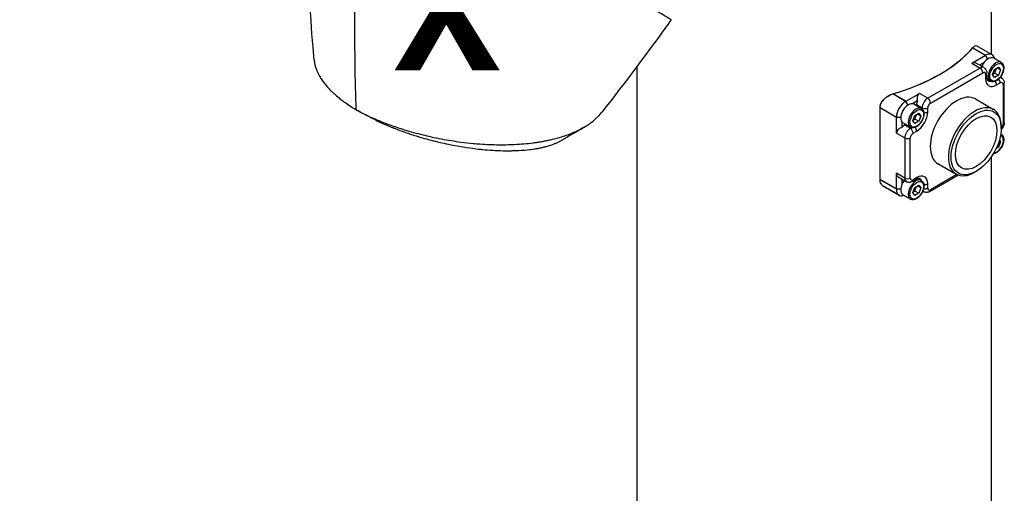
# Model space of a CAD drawing. Header units: millimetres. Extents: x 0 to 4378, y 0 to 2376.
# Tile 231 of 236: x 2520 to 2770, y 1745 to 1866. Entities that reach past the tile are written whole.
import ezdxf

# ---------------------------------------------------------------- set-up
doc = ezdxf.new("R2010")
doc.units = ezdxf.units.MM
doc.header["$LTSCALE"] = 0.2
for name, color, linetype in [('01_Object Line', 4, 'Continuous'), ('07_Special Line2', 76, 'Continuous'), ('12_Before Rev.Num.', 5, 'Continuous')]:
    doc.layers.add(name, color=color, linetype=linetype)
doc.layers.add('14_Mark', color=7, linetype='Continuous', true_color=0xe03c31)
doc.styles.add('Rainbow-5.0 Style', font='malgunsl.ttf')

# ---------------------------------------------------------------- blocks, each defined once
blk = doc.blocks.new('A$C3a84e81d')
for p, q in [((17.35, 794.27), (17.35, 756.59)), ((12.63, 758.16), (15.87, 756.28)), ((13.53, 758.76), (17.52, 756.45)), ((12.37, 754.26), (15.87, 756.28)), ((16.43, 755.33), (15.87, 756.28)), ((19.87, 754.46), (17.96, 755.56)), ((-72.65, 753.43), (-72.65, 627.79)), ((14.5, 753.04), (1.2, 745.36)), ((12.37, 754.26), (14.5, 753.04)), ((15.5, 753.14), (13.79, 754.12)), ((15.52, 754.44), (14.37, 753.79)), ((18.19, 752.68), (19.21, 753.27)), ((19.72, 752.55), (18.84, 753.06)), ((19.21, 753.27), (19.72, 752.55)), ((1.91, 744.14), (15.2, 751.81)), ((15.91, 751.41), (15.91, 750.34)), ((16.2, 750.75), (16.2, 751.81)), ((17.68, 751.37), (18.19, 752.68)), ((18.19, 750.64), (17.68, 751.37)), ((19.21, 751.23), (18.19, 750.64)), ((18.29, 751.76), (19.21, 751.23)), ((19.72, 752.55), (19.21, 751.23)), ((19.65, 750.74), (19.91, 750.59)), ((17.12, 749.7), (16.28, 750.18)), ((18.7, 748.73), (19.62, 749.26)), ((20.33, 748.85), (20.33, 738.65)), ((20.62, 739.06), (20.62, 749.26)), ((-4.42, 744.61), (-7.68, 746.49)), ((-4.42, 744.57), (-7.68, 746.45)), ((-4.42, 744.57), (-0.92, 746.59)), ((1.2, 745.36), (-0.92, 746.59)), ((-10.91, 742.97), (-6.75, 740.57)), ((-10.91, 724.64), (-10.91, 742.93)), ((-10.91, 742.93), (-6.75, 740.53)), ((-10.91, 724.6), (-10.91, 742.89)), ((-4.42, 744.57), (-3.87, 743.61)), ((-1.44, 744.66), (-2.65, 743.96)), ((-0.43, 742.74), (-2.34, 743.85)), ((-1.63, 743.73), (-1.63, 743.44)), ((-1.63, 743.73), (-0.21, 742.91)), ((-0.21, 742.91), (-0.21, 742.58)), ((1.2, 741.85), (1.2, 742.91)), ((13.31, 745.18), (17.9, 742.53)), ((-6.75, 736.48), (-6.75, 740.53)), ((-6.75, 740.53), (-5.65, 740.53)), ((-2.61, 739.65), (-2.1, 740.97)), ((-2.1, 740.97), (-1.08, 741.56)), ((-0.57, 740.83), (-1.45, 741.34)), ((-1.08, 741.56), (-0.57, 740.83)), ((-0.57, 740.83), (-1.08, 739.51)), ((-5.34, 739.3), (-5.34, 737.9)), ((-3.18, 737.98), (-5.09, 739.08)), ((-4.38, 738.67), (-4.63, 738.53)), ((-3.22, 737.71), (-4.63, 738.53)), ((-2.93, 737.88), (-3.22, 737.71)), ((-2.1, 738.93), (-2.61, 739.65)), ((-1.08, 739.51), (-2.1, 738.93)), ((-2, 740.05), (-1.08, 739.51)), ((19.87, 737.77), (19.87, 738.18)), ((-6.75, 736.48), (-4.63, 735.26)), ((-2.51, 736.48), (-1.59, 737.02)), ((19.87, 736.17), (19.74, 736.24)), ((-4.63, 735.26), (-4.63, 725.05)), ((-3.22, 725.05), (-3.22, 735.26)), ((19.21, 732.94), (18.57, 732.57)), ((18.84, 733.16), (19.21, 732.94)), ((19.72, 734.26), (19.21, 732.94)), ((19.72, 734.26), (19.33, 734.49)), ((19.4, 734.72), (19.72, 734.26)), ((17.35, 730.46), (17.35, 627.79)), ((3.81, 728.73), (8.4, 726.07)), ((-4.63, 725.05), (-6.75, 726.28)), ((-6.75, 722.24), (-6.75, 726.28)), ((1.7, 721.64), (8.95, 725.82)), ((8.61, 725.96), (1.91, 722.09)), ((13.51, 726.75), (13.15, 726.54)), ((-6.75, 722.28), (-10.91, 724.68)), ((-6.75, 722.24), (-10.91, 724.64)), ((-10.3, 723.21), (-6.07, 720.77)), ((-10.3, 723.17), (-6.07, 720.73)), ((-5.92, 725.12), (-4.22, 724.14)), ((-5.34, 724.79), (-5.34, 723.47)), ((-2.72, 724.19), (-1.8, 724.72)), ((-1.59, 725.18), (-2.51, 724.65)), ((-2.1, 722.68), (-1.08, 723.27)), ((-0.57, 722.54), (-1.45, 723.05)), ((-0.43, 724.46), (-1.27, 724.94)), ((-1.08, 723.27), (-0.57, 722.54)), ((1.2, 722.5), (1.2, 723.56)), ((-5.65, 722.24), (-6.75, 722.24)), ((-3.18, 719.69), (-5.09, 720.79)), ((-2.61, 721.36), (-2.1, 722.68)), ((-2.1, 720.64), (-2.61, 721.36)), ((-1.08, 721.23), (-2.1, 720.64)), ((-2, 721.76), (-1.08, 721.23)), ((-0.57, 722.54), (-1.08, 721.23)), ((0.2, 721.59), (-0.06, 721.74))]:
    blk.add_line(p, q)
for centre, major_axis, ratio, start_param, end_param in [((-123.01, 1035.45), (18.61, 309.58), 0.034154, 2.393618, 2.81451), ((-27.65, 769.78), (45, 0), 0.57735, 5.17323, 5.822344), ((-27.65, 769.74), (45, 0), 0.57735, 5.17323, 5.822344), ((16.58, 753.18), (1.37, 2.38), 0.57735, 0, 1.783651), ((15.87, 753.59), (1.65, 2.86), 0.57735, 5.6975, 7.068583), ((13.79, 751.81), (-1.41, 2.45), 0.57735, 5.497787, 6.283185), ((14.5, 751.41), (1, 1.73), 0.57735, 0, 0.785398), ((14.5, 752.22), (-0.5, 0.866), 0.57735, 3.926991, 5.497787), ((18.49, 752.08), (1.37, 2.38), 0.57735, 0, 3.141593), ((15.2, 751), (0.5, 0.866), 0.57735, 5.497787, 7.068583), ((15.2, 751.81), (1, 0), 0.57735, 5.497787, 6.283185), ((15.2, 750.75), (1, 0), 0.57735, 5.497787, 6.283185), ((18.7, 751.96), (-1.97, -3.42), 0.57735, 5.497787, 7.068583), ((18.91, 748.85), (1, 1.73), 0.57735, 0, 0.275039), ((18, 752.37), (-1.47, -2.55), 0.57735, 0, 0.371242), ((18, 749.14), (-0.5, 0.866), 0.57735, 3.926991, 5.007051), ((18.91, 749.67), (-0.5, 0.866), 0.57735, 3.926991, 5.070914), ((19.62, 748.45), (0.5, 0.866), 0.57735, 5.497787, 7.068583), ((19.62, 749.26), (1, 0), 0.57735, 5.497787, 6.283185), ((0.49, 744.14), (1.41, -2.45), 0.57735, 3.141593, 4.18879), ((1.2, 743.73), (-1, -1.73), 0.57735, 3.926991, 5.497787), ((1.2, 744.55), (-0.5, 0.866), 0.57735, 3.926991, 5.497787), ((8.56, 736.95), (-4.75, -8.23), 0.57735, 3.141593, 6.283185), ((-4.42, 741.87), (1.65, 2.86), 0.57735, 0.785398, 2.356194), ((-3.71, 741.47), (-1.37, -2.38), 0.57735, 3.141593, 6.283185), ((-1.8, 740.36), (1.37, 2.38), 0.57735, 0, 3.141593), ((-0.21, 744.55), (-1, -1.73), 0.57735, 4.974188, 5.497787), ((0.49, 743.32), (-1, 0), 0.57735, 0.785398, 2.356194), ((1.91, 743.32), (0.5, 0.866), 0.57735, 0.785398, 2.356194), ((13.15, 734.3), (4.75, 8.23), 0.57735, 5.497787, 10.210176), ((-142.27, 742.97), (-5.44, 2.95), 0.20917, 1.354811, 1.446049), ((-1.59, 740.24), (1.97, 3.42), 0.57735, 3.926991, 5.497787), ((0.49, 742.26), (-1, 0), 0.57735, 1.276134, 2.356194), ((-3.92, 736.48), (-2.83, 0), 0.57735, 5.235988, 6.283185), ((-4.63, 736.89), (-1, -1.73), 0.57735, 3.926991, 4.45059), ((-2.3, 737.42), (-0.5, 0.866), 0.57735, 3.926991, 5.007051), ((19.62, 738.24), (-0.5, -0.866), 0.57735, 1.140885, 2.356194), ((19.62, 739.06), (1, 0), 0.57735, 5.497787, 6.283185), ((-3.22, 736.08), (-1, -1.73), 0.57735, 3.926991, 5.497787), ((-3.22, 736.89), (-0.5, 0.866), 0.57735, 3.926991, 5.497787), ((-2.51, 735.67), (0.5, 0.866), 0.57735, 0.785398, 2.356194), ((18.7, 733.67), (1.22, 2.12), 0.57735, 3.488331, 6.468951), ((18.49, 733.79), (1.37, 2.38), 0.57735, 0, 0.086518), ((-3.92, 735.67), (-1, 0), 0.57735, 0.785398, 2.356194), ((-3.92, 726.28), (2.83, 0), 0.57735, 3.141593, 3.926991), ((-1.59, 721.95), (1.97, 3.42), 0.57735, 5.497787, 7.068583), ((-3.71, 723.18), (-1.37, -2.38), 0.57735, 4.499534, 6.283185), ((-3.22, 725.87), (-1, -1.73), 0.57735, 5.497787, 6.283185), ((-3.92, 725.46), (-1, 0), 0.57735, 0.785398, 2.356194), ((-1.8, 722.07), (1.37, 2.38), 0.57735, 0, 3.141593), ((-2.51, 725.46), (-0.5, -0.866), 0.57735, 5.497787, 7.068583), ((-3.22, 725.05), (0.5, -0.866), 0.57735, 0, 0.785398), ((-2.3, 725.58), (0.5, -0.866), 0.57735, 0, 0.785398), ((-2.3, 722.36), (1.47, 2.55), 0.57735, 5.911944, 6.283185), ((0.49, 723.97), (-1, 0), 0.57735, 1.276134, 2.356194), ((-4.42, 723.58), (-1.65, -2.86), 0.57735, 5.497787, 6.868871), ((1.2, 723.32), (-1, -1.73), 0.57735, 6.008146, 6.283185), ((0.49, 722.91), (-1, 0), 0.57735, 1.212272, 2.356194), ((1.91, 722.91), (-0.5, -0.866), 0.57735, 5.497787, 7.068583), ((1.2, 722.5), (0.5, -0.866), 0.57735, 0, 0.785398)]:
    blk.add_ellipse(centre, major_axis=major_axis, ratio=ratio, start_param=start_param, end_param=end_param)
for centre, major_axis in [((18.7, 751.96), (-1.22, -2.12)), ((13.51, 734.1), (-4.5, -7.79)), ((-1.59, 740.24), (-1.22, -2.12)), ((13.51, 734.1), (3.74, 6.47)), ((-1.59, 721.95), (-1.22, -2.12))]:
    blk.add_ellipse(centre, major_axis=major_axis, ratio=0.57735)
for points, knots in [([(-63.93, 765.34), (-63.93, 765.33), (-64.27, 765.5), (-65.07, 765.97), (-65.89, 766.47), (-69.04, 768.32), (-70.94, 769.41), (-75.15, 771.84), (-76.87, 772.88), (-78.92, 774.02), (-80.28, 774.74), (-83.74, 776.74), (-85.26, 777.64), (-90.85, 780.93), (-94.46, 782.99), (-98.55, 785.35), (-100.03, 786.21), (-104.41, 788.74), (-107.42, 790.47), (-116.68, 795.83), (-122.32, 799.09), (-128.62, 802.7), (-130.09, 803.55), (-133.72, 805.63), (-135.86, 806.87), (-139.97, 809.25), (-141.93, 810.38), (-143.74, 811.42)], [1.915503, 1.915503, 1.915503, 1.915503, 2.453917, 2.453917, 3.119268, 3.119268, 3.710855, 3.710855, 4.236876, 4.236876, 4.642605, 4.642605, 4.934699, 4.934699, 5.667174, 5.667174, 6.066186, 6.066186, 6.818123, 6.818123, 8.314738, 8.314738, 8.772171, 8.772171, 9.455351, 9.455351, 10.137965, 10.137965, 10.137965, 10.137965]), ([(-154.66, 755.04), (-156.23, 772.89), (-156.75, 790.62), (-157.16, 808.75), (-157.17, 809.22), (-157.18, 809.7)], [0, 0, 0, 0, 6.08921, 6.08921, 6.253362, 6.253362, 6.253362, 6.253362]), ([(12.66, 758.18), (12.86, 758.42), (13.06, 758.6), (13.44, 758.78), (13.6, 758.78), (13.78, 758.66), (13.83, 758.62), (13.87, 758.56)], [-0.5221756, -0.5221756, -0.5221756, -0.5221756, -0.3871702, -0.3871702, -0.2521649, -0.2521649, -0.1982, -0.1982, -0.1982, -0.1982]), ([(-154.66, 755.04), (-154.59, 754.25), (-154.4, 753.45), (-153.76, 751.77), (-153.29, 750.9), (-152.25, 749.38), (-151.74, 748.73), (-150.93, 747.84), (-150.7, 747.6), (-150.36, 747.25), (-150.25, 747.15), (-149.94, 746.84), (-149.73, 746.64), (-149.14, 746.11), (-148.74, 745.77), (-148.01, 745.17), (-147.69, 744.92), (-147.23, 744.58), (-147.1, 744.49), (-146.53, 744.07), (-146.06, 743.74), (-145.08, 743.11), (-144.57, 742.8), (-144.04, 742.49)], [6.746797, 6.746797, 6.746797, 6.746797, 7.288579, 7.288579, 7.860772, 7.860772, 8.290537, 8.290537, 8.451715, 8.451715, 8.522248, 8.522248, 8.654959, 8.654959, 8.889881, 8.889881, 9.06617, 9.06617, 9.132077, 9.132077, 9.362293, 9.362293, 9.592797, 9.592797, 9.592797, 9.592797]), ([(15.5, 753.14), (15.6, 753.08), (15.7, 753), (15.86, 752.84), (15.93, 752.74), (16.04, 752.56), (16.08, 752.46), (16.15, 752.27), (16.17, 752.18), (16.2, 751.99), (16.2, 751.9), (16.2, 751.81)], [2.3561945, 2.3561945, 2.3561945, 2.3561945, 2.5132741, 2.5132741, 2.6703538, 2.6703538, 2.8274334, 2.8274334, 2.984513, 2.984513, 3.1415927, 3.1415927, 3.1415927, 3.1415927]), ([(19.87, 754.46), (20.01, 754.38), (20.14, 754.26), (20.35, 753.96), (20.42, 753.77), (20.52, 753.35), (20.53, 753.11), (20.49, 752.59), (20.43, 752.32), (20.26, 751.78), (20.14, 751.51), (19.85, 751), (19.68, 750.76), (19.3, 750.32), (19.1, 750.13), (18.67, 749.82), (18.45, 749.7), (18, 749.56), (17.78, 749.53), (17.41, 749.57), (17.25, 749.62), (17.12, 749.7)], [0.785398, 0.785398, 0.785398, 0.785398, 1.051193, 1.051193, 1.340817, 1.340817, 1.668912, 1.668912, 2.007623, 2.007623, 2.343756, 2.343756, 2.678315, 2.678315, 3.014231, 3.014231, 3.352883, 3.352883, 3.682483, 3.682483, 3.926991, 3.926991, 3.926991, 3.926991]), ([(16.2, 750.75), (16.2, 750.63), (16.21, 750.52), (16.24, 750.32), (16.26, 750.23), (16.31, 750.08), (16.34, 750.02), (16.39, 749.93), (16.42, 749.89), (16.47, 749.84), (16.5, 749.83), (16.52, 749.81)], [0, 0, 0, 0, 0.1570796, 0.1570796, 0.3141593, 0.3141593, 0.4712389, 0.4712389, 0.6283185, 0.6283185, 0.7853982, 0.7853982, 0.7853982, 0.7853982]), ([(19.91, 750.59), (20.02, 750.53), (20.12, 750.45), (20.28, 750.28), (20.35, 750.19), (20.46, 750), (20.5, 749.91), (20.57, 749.72), (20.59, 749.63), (20.62, 749.44), (20.62, 749.35), (20.62, 749.26)], [2.3561945, 2.3561945, 2.3561945, 2.3561945, 2.5132741, 2.5132741, 2.6703538, 2.6703538, 2.8274334, 2.8274334, 2.984513, 2.984513, 3.1415927, 3.1415927, 3.1415927, 3.1415927]), ([(-10.91, 742.93), (-10.91, 743.27), (-10.82, 743.65), (-10.49, 744.4), (-10.24, 744.76), (-9.66, 745.39), (-9.28, 745.7), (-8.47, 746.2), (-8.04, 746.39), (-7.64, 746.51)], [1.0381799, 1.0381799, 1.0381799, 1.0381799, 1.1642624, 1.1642624, 1.2903448, 1.2903448, 1.4253501, 1.4253501, 1.5603555, 1.5603555, 1.5603555, 1.5603555]), ([(-10.91, 742.89), (-10.91, 743.23), (-10.82, 743.62), (-10.47, 744.38), (-10.22, 744.74), (-9.63, 745.37), (-9.26, 745.68), (-8.46, 746.17), (-8.03, 746.35), (-7.64, 746.47)], [1.0381799, 1.0381799, 1.0381799, 1.0381799, 1.1665671, 1.1665671, 1.2949543, 1.2949543, 1.4276632, 1.4276632, 1.5603721, 1.5603721, 1.5603721, 1.5603721]), ([(-144.04, 742.49), (-143.48, 742.17), (-142.88, 741.84), (-142.23, 741.51), (-141.63, 741.21), (-140.98, 740.89), (-140.3, 740.58), (-140.15, 740.51), (-140, 740.45), (-139.85, 740.38), (-138.62, 739.83), (-137.38, 739.32), (-136.16, 738.86), (-135.83, 738.74), (-135.51, 738.62), (-135.19, 738.5), (-134.06, 738.1), (-132.9, 737.71), (-131.72, 737.35), (-130.21, 736.88), (-128.65, 736.45), (-127.07, 736.06), (-126.37, 735.88), (-125.66, 735.72), (-124.95, 735.56), (-124.06, 735.36), (-123.16, 735.18), (-122.27, 735.01), (-120.63, 734.7), (-119, 734.44), (-117.4, 734.23), (-116.33, 734.09), (-115.27, 733.98), (-114.23, 733.88), (-113.66, 733.83), (-113.09, 733.78), (-112.53, 733.74), (-110.87, 733.62), (-109.27, 733.56), (-107.74, 733.54), (-106.39, 733.53), (-105.09, 733.55), (-103.85, 733.61), (-102.12, 733.69), (-100.52, 733.84), (-99.07, 734.02), (-98.95, 734.04), (-98.84, 734.05), (-98.72, 734.07), (-98.37, 734.12), (-98.02, 734.17), (-97.67, 734.22), (-97.33, 734.28), (-96.98, 734.34), (-96.64, 734.4), (-96.3, 734.46), (-95.97, 734.52), (-95.64, 734.59), (-95.31, 734.65), (-95, 734.72), (-94.68, 734.79), (-94.67, 734.79), (-94.66, 734.79), (-94.65, 734.8), (-93.3, 735.1), (-92.07, 735.44), (-90.95, 735.82), (-89.74, 736.23), (-88.65, 736.67), (-87.68, 737.14), (-87.59, 737.18), (-87.5, 737.23), (-87.41, 737.27), (-86.49, 737.73), (-85.65, 738.22), (-84.9, 738.74), (-84.04, 739.33), (-83.29, 739.95), (-82.65, 740.6), (-82.58, 740.67), (-82.51, 740.73), (-82.45, 740.8), (-82.19, 741.07), (-81.95, 741.34), (-81.73, 741.62), (-81.68, 741.68), (-81.63, 741.74), (-81.59, 741.8)], [0, 0, 0, 0, 0.0293646, 0.0293646, 0.0293646, 0.0566154, 0.0566154, 0.0566154, 0.0625, 0.0625, 0.0625, 0.1118856, 0.1118856, 0.1118856, 0.125, 0.125, 0.125, 0.1687706, 0.1687706, 0.1687706, 0.2250488, 0.2250488, 0.2250488, 0.25, 0.25, 0.25, 0.2807426, 0.2807426, 0.2807426, 0.3373462, 0.3373462, 0.3373462, 0.375, 0.375, 0.375, 0.394127, 0.394127, 0.394127, 0.4504604, 0.4504604, 0.4504604, 0.5, 0.5, 0.5, 0.5625, 0.5625, 0.5625, 0.5671142, 0.5671142, 0.5671142, 0.581501, 0.581501, 0.581501, 0.5960263, 0.5960263, 0.5960263, 0.6106942, 0.6106942, 0.6106942, 0.625, 0.625, 0.625, 0.6254725, 0.6254725, 0.6254725, 0.6826656, 0.6826656, 0.6826656, 0.7442648, 0.7442648, 0.7442648, 0.75, 0.75, 0.75, 0.8049855, 0.8049855, 0.8049855, 0.8682916, 0.8682916, 0.8682916, 0.875, 0.875, 0.875, 0.9005062, 0.9005062, 0.9005062, 0.9059684, 0.9059684, 0.9059684, 0.9059684]), ([(-0.43, 742.74), (-0.28, 742.66), (-0.15, 742.54), (0.05, 742.24), (0.13, 742.06), (0.23, 741.64), (0.24, 741.39), (0.2, 740.88), (0.14, 740.6), (-0.04, 740.06), (-0.16, 739.79), (-0.45, 739.28), (-0.62, 739.04), (-0.99, 738.61), (-1.19, 738.42), (-1.62, 738.11), (-1.85, 737.99), (-2.29, 737.84), (-2.52, 737.81), (-2.89, 737.85), (-3.04, 737.9), (-3.18, 737.98)], [0.785398, 0.785398, 0.785398, 0.785398, 1.051193, 1.051193, 1.340817, 1.340817, 1.668912, 1.668912, 2.007623, 2.007623, 2.343756, 2.343756, 2.678315, 2.678315, 3.014231, 3.014231, 3.352883, 3.352883, 3.682483, 3.682483, 3.926991, 3.926991, 3.926991, 3.926991]), ([(-139.1, 739.84), (-138.94, 739.76), (-138.79, 739.69), (-138.66, 739.62), (-138.43, 739.51), (-138.25, 739.42), (-138.12, 739.36), (-137.2, 738.93), (-136.25, 738.52), (-135.27, 738.12), (-134.89, 737.96), (-134.5, 737.8), (-134.1, 737.65), (-133.3, 737.33), (-132.47, 737.03), (-131.64, 736.73), (-130.54, 736.35), (-129.41, 735.98), (-128.27, 735.63), (-128.11, 735.58), (-127.96, 735.54), (-127.81, 735.5), (-126.05, 734.97), (-124.91, 734.69), (-124.45, 734.57), (-124.4, 734.55), (-124.2, 734.51), (-123.86, 734.42), (-123.25, 734.27), (-122.14, 734), (-120.55, 733.67), (-120.32, 733.62), (-120.09, 733.58), (-119.85, 733.53), (-118.52, 733.27), (-117.18, 733.04), (-115.85, 732.84), (-114.82, 732.68), (-113.8, 732.55), (-112.79, 732.44), (-112.48, 732.4), (-112.18, 732.37), (-111.9, 732.34), (-110.01, 732.16), (-108.76, 732.1), (-108.09, 732.07), (-107.99, 732.06), (-107.91, 732.06), (-107.84, 732.06), (-107.34, 732.04), (-106.18, 731.99), (-104.47, 732.02), (-104.08, 732.03), (-103.67, 732.04), (-103.23, 732.06), (-102.43, 732.09), (-101.73, 732.14), (-101.11, 732.19), (-100.29, 732.26), (-99.62, 732.34), (-99.07, 732.42), (-98.69, 732.47), (-98.36, 732.52), (-98.05, 732.58), (-97.73, 732.63), (-97.44, 732.69), (-97.18, 732.74), (-97, 732.78), (-96.82, 732.82), (-96.64, 732.86), (-96.35, 732.93), (-96.06, 733), (-95.79, 733.07), (-95.67, 733.1), (-95.56, 733.13), (-95.45, 733.16), (-95.03, 733.28), (-94.63, 733.41), (-94.24, 733.55), (-93.76, 733.73), (-93.3, 733.91), (-92.86, 734.12), (-92.73, 734.18), (-92.61, 734.23), (-92.49, 734.29), (-92.31, 734.39), (-92.13, 734.48), (-91.96, 734.57)], [-0.9562395, -0.9562395, -0.9562395, -0.9562395, -0.9489424, -0.9489424, -0.9489424, -0.9357143, -0.9357143, -0.9357143, -0.889625, -0.889625, -0.889625, -0.8714286, -0.8714286, -0.8714286, -0.8344504, -0.8344504, -0.8344504, -0.7857143, -0.7857143, -0.7857143, -0.7816134, -0.7816134, -0.7816134, -0.7321429, -0.7321429, -0.7321429, -0.7131382, -0.7131382, -0.7131382, -0.6785714, -0.6785714, -0.6785714, -0.668891, -0.668891, -0.668891, -0.6136608, -0.6136608, -0.6136608, -0.5714286, -0.5714286, -0.5714286, -0.5631973, -0.5631973, -0.5631973, -0.5077586, -0.5077586, -0.5077586, -0.5, -0.5, -0.5, -0.4417473, -0.4417473, -0.4417473, -0.4285714, -0.4285714, -0.4285714, -0.3976984, -0.3976984, -0.3976984, -0.3571429, -0.3571429, -0.3571429, -0.3396491, -0.3396491, -0.3396491, -0.3214286, -0.3214286, -0.3214286, -0.3105609, -0.3105609, -0.3105609, -0.2929487, -0.2929487, -0.2929487, -0.2857143, -0.2857143, -0.2857143, -0.2580205, -0.2580205, -0.2580205, -0.2239141, -0.2239141, -0.2239141, -0.2142857, -0.2142857, -0.2142857, -0.1992287, -0.1992287, -0.1992287, -0.1992287]), ([(20.62, 739.06), (20.62, 738.88), (20.6, 738.71), (20.52, 738.39), (20.46, 738.23), (20.33, 737.93), (20.24, 737.79), (20.06, 737.53), (19.96, 737.41), (19.86, 737.31)], [3.141593, 3.141593, 3.141593, 3.141593, 3.455752, 3.455752, 3.769911, 3.769911, 4.08407, 4.08407, 4.368462, 4.368462, 4.368462, 4.368462]), ([(19.87, 736.17), (20.01, 736.09), (20.14, 735.97), (20.35, 735.67), (20.42, 735.48), (20.52, 735.06), (20.53, 734.82), (20.49, 734.3), (20.43, 734.03), (20.26, 733.49), (20.14, 733.22), (19.85, 732.71), (19.68, 732.47), (19.3, 732.04), (19.1, 731.85), (18.67, 731.53), (18.45, 731.41), (18.1, 731.3), (17.98, 731.27), (17.87, 731.26)], [0.785398, 0.785398, 0.785398, 0.785398, 1.051193, 1.051193, 1.340817, 1.340817, 1.668912, 1.668912, 2.007623, 2.007623, 2.343756, 2.343756, 2.678315, 2.678315, 3.014231, 3.014231, 3.352883, 3.352883, 3.529861, 3.529861, 3.529861, 3.529861]), ([(-9.49, 722.74), (-9.66, 722.8), (-9.82, 722.87), (-10.24, 723.12), (-10.49, 723.36), (-10.82, 723.95), (-10.91, 724.29), (-10.91, 724.64)], [0.7225548, 0.7225548, 0.7225548, 0.7225548, 0.786015, 0.786015, 0.9120975, 0.9120975, 1.0381799, 1.0381799, 1.0381799, 1.0381799]), ([(-9.49, 722.7), (-9.66, 722.76), (-9.82, 722.83), (-10.24, 723.08), (-10.49, 723.32), (-10.82, 723.91), (-10.91, 724.25), (-10.91, 724.6)], [0.7225548, 0.7225548, 0.7225548, 0.7225548, 0.786015, 0.786015, 0.9120975, 0.9120975, 1.0381799, 1.0381799, 1.0381799, 1.0381799]), ([(-2.72, 724.19), (-2.79, 724.14), (-2.87, 724.1), (-3.05, 724.04), (-3.14, 724.01), (-3.34, 723.97), (-3.44, 723.96), (-3.66, 723.96), (-3.77, 723.97), (-4, 724.03), (-4.11, 724.08), (-4.22, 724.14)], [4.712389, 4.712389, 4.712389, 4.712389, 4.8694686, 4.8694686, 5.0265482, 5.0265482, 5.1836279, 5.1836279, 5.3407075, 5.3407075, 5.4977871, 5.4977871, 5.4977871, 5.4977871]), ([(-0.43, 724.46), (-0.28, 724.37), (-0.15, 724.25), (0.05, 723.95), (0.13, 723.77), (0.23, 723.35), (0.24, 723.1), (0.2, 722.59), (0.14, 722.31), (-0.04, 721.77), (-0.16, 721.5), (-0.45, 720.99), (-0.62, 720.75), (-0.99, 720.32), (-1.19, 720.13), (-1.62, 719.82), (-1.85, 719.7), (-2.29, 719.55), (-2.52, 719.52), (-2.89, 719.56), (-3.04, 719.61), (-3.18, 719.69)], [0.785398, 0.785398, 0.785398, 0.785398, 1.051193, 1.051193, 1.340817, 1.340817, 1.668912, 1.668912, 2.007623, 2.007623, 2.343756, 2.343756, 2.678315, 2.678315, 3.014231, 3.014231, 3.352883, 3.352883, 3.682483, 3.682483, 3.926991, 3.926991, 3.926991, 3.926991]), ([(-0.82, 724.91), (-0.85, 724.93), (-0.88, 724.94), (-0.94, 724.96), (-0.99, 724.96), (-1.1, 724.97), (-1.16, 724.96), (-1.31, 724.93), (-1.4, 724.9), (-1.59, 724.83), (-1.69, 724.78), (-1.8, 724.72)], [3.9269908, 3.9269908, 3.9269908, 3.9269908, 4.0840704, 4.0840704, 4.2411501, 4.2411501, 4.3982297, 4.3982297, 4.5553093, 4.5553093, 4.712389, 4.712389, 4.712389, 4.712389]), ([(1.7, 721.64), (1.63, 721.59), (1.54, 721.55), (1.37, 721.48), (1.28, 721.46), (1.08, 721.42), (0.98, 721.4), (0.76, 721.41), (0.65, 721.42), (0.42, 721.48), (0.31, 721.53), (0.2, 721.59)], [4.712389, 4.712389, 4.712389, 4.712389, 4.8694686, 4.8694686, 5.0265482, 5.0265482, 5.1836279, 5.1836279, 5.3407075, 5.3407075, 5.4977871, 5.4977871, 5.4977871, 5.4977871])]:
    blk.add_open_spline(points, degree=3, knots=knots)
for points in [[(-63.93, 765.34), (-69.55, 757.51), (-75.52, 749.52), (-81.59, 741.8)], [(-139.1, 739.84), (-140.62, 740.59), (-142.11, 741.37), (-143.56, 742.21)], [(-85.73, 738.2), (-87.87, 736.89), (-90, 735.67), (-91.96, 734.57)]]:
    blk.add_open_spline(points, degree=3)
for points, weights in [([(18.29, 751.76), (18.4, 752.47), (18.76, 753.01)], [1, 1.14666441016, 1.01523736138]), ([(17.75, 751.54), (17.97, 751.66), (18.29, 751.76)], [1.07672477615, 1.07039454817, 1]), ([(-2, 740.05), (-1.9, 740.75), (-1.54, 741.29)], [1, 1.14666441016, 1.01523736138]), ([(-2.55, 739.82), (-2.32, 739.94), (-2, 740.05)], [1.07672477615, 1.07039454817, 1]), ([(-2, 721.76), (-1.9, 722.46), (-1.54, 723)], [1, 1.14666441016, 1.01523736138]), ([(-2.55, 721.53), (-2.32, 721.65), (-2, 721.76)], [1.07672477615, 1.07039454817, 1])]:
    blk.add_rational_spline(points, weights, degree=2)
blk = doc.blocks.new('A$C36afca62')
h = blk.add_hatch(color=256)
h.dxf.hatch_style = 1
h.paths.add_polyline_path([(6, 0, 1), (-6, 0, 1)])
at = {"layer": '07_Special Line2'}
blk.add_hatch(color=256, dxfattribs=at).paths.add_polyline_path([(51.08, 29.49), (33.42, 25.88), (39.12, 16)])
at = {"layer": '12_Before Rev.Num.'}
blk.add_hatch(color=256, dxfattribs=at).paths.add_polyline_path([(0, 58.99), (-5.7, 41.88), (5.7, 41.88)])
at = {"layer": '14_Mark'}
blk.add_hatch(color=256, dxfattribs=at).paths.add_polyline_path([(51.08, -29.49), (39.12, -16), (33.42, -25.88)])
blk.add_circle((0, 0), 6)
at = {"layer": '07_Special Line2'}
for p, q in [((48.62, 28.07), (33.89, 25.06)), ((38.65, 16.82), (48.62, 28.07)), ((38.65, 16.82), (33.89, 25.06))]:
    blk.add_line(p, q, dxfattribs=at)
at = {"layer": '07_Special Line2', "const_width": 6}
blk.add_lwpolyline([(36.27, 20.94), (0, 0)], dxfattribs=at)
at = {"layer": '12_Before Rev.Num.'}
for p, q in [((0, 56.14), (-4.75, 41.88)), ((4.75, 41.88), (0, 56.14)), ((4.75, 41.88), (-4.75, 41.88))]:
    blk.add_line(p, q, dxfattribs=at)
at = {"layer": '12_Before Rev.Num.', "const_width": 6}
blk.add_lwpolyline([(0, 41.88), (0, 0)], dxfattribs=at)
at = {"layer": '14_Mark'}
for p, q in [((33.89, -25.06), (38.65, -16.82)), ((48.62, -28.07), (38.65, -16.82)), ((33.89, -25.06), (48.62, -28.07))]:
    blk.add_line(p, q, dxfattribs=at)
at = {"layer": '14_Mark', "const_width": 6}
blk.add_lwpolyline([(36.27, -20.94), (0, 0)], dxfattribs=at)
at = {"insert": (-21.41, -18.55), "char_height": 19.2, "attachment_point": 4, "style": 'Rainbow-5.0 Style'}
blk.add_mtext('{\\fMalgun Gothic Semilight|b1|i0|c129|p50;T}', dxfattribs=at)
at = {"layer": '07_Special Line2', "insert": (43.22, 5.18), "char_height": 19.2, "attachment_point": 4, "style": 'Rainbow-5.0 Style'}
blk.add_mtext('{\\fMalgun Gothic Semilight|b1|i0|c129|p50;Y}', dxfattribs=at)
at = {"layer": '12_Before Rev.Num.', "insert": (-24.7, 42.87), "char_height": 19.2, "attachment_point": 4, "style": 'Rainbow-5.0 Style'}
blk.add_mtext('{\\fMalgun Gothic Semilight|b1|i0|c129|p50;Z}', dxfattribs=at)
at = {"layer": '14_Mark', "insert": (36.13, -46.02), "char_height": 19.2, "attachment_point": 4, "style": 'Rainbow-5.0 Style'}
blk.add_mtext('{\\fMalgun Gothic Semilight|b1|i0|c129|p50;X}', dxfattribs=at)

msp = doc.modelspace()

# ---------------------------------------------------------------- block references
at = {"xscale": 1.6, "yscale": 1.6, "zscale": 1.6}
msp.add_blockref('A$C36afca62', (2557.497, 1941.912), dxfattribs=at)
at = {"layer": '01_Object Line'}
msp.add_blockref('A$C3a84e81d', (2749.512, 1100.467), dxfattribs=at)

doc.saveas('drawing.dxf')
